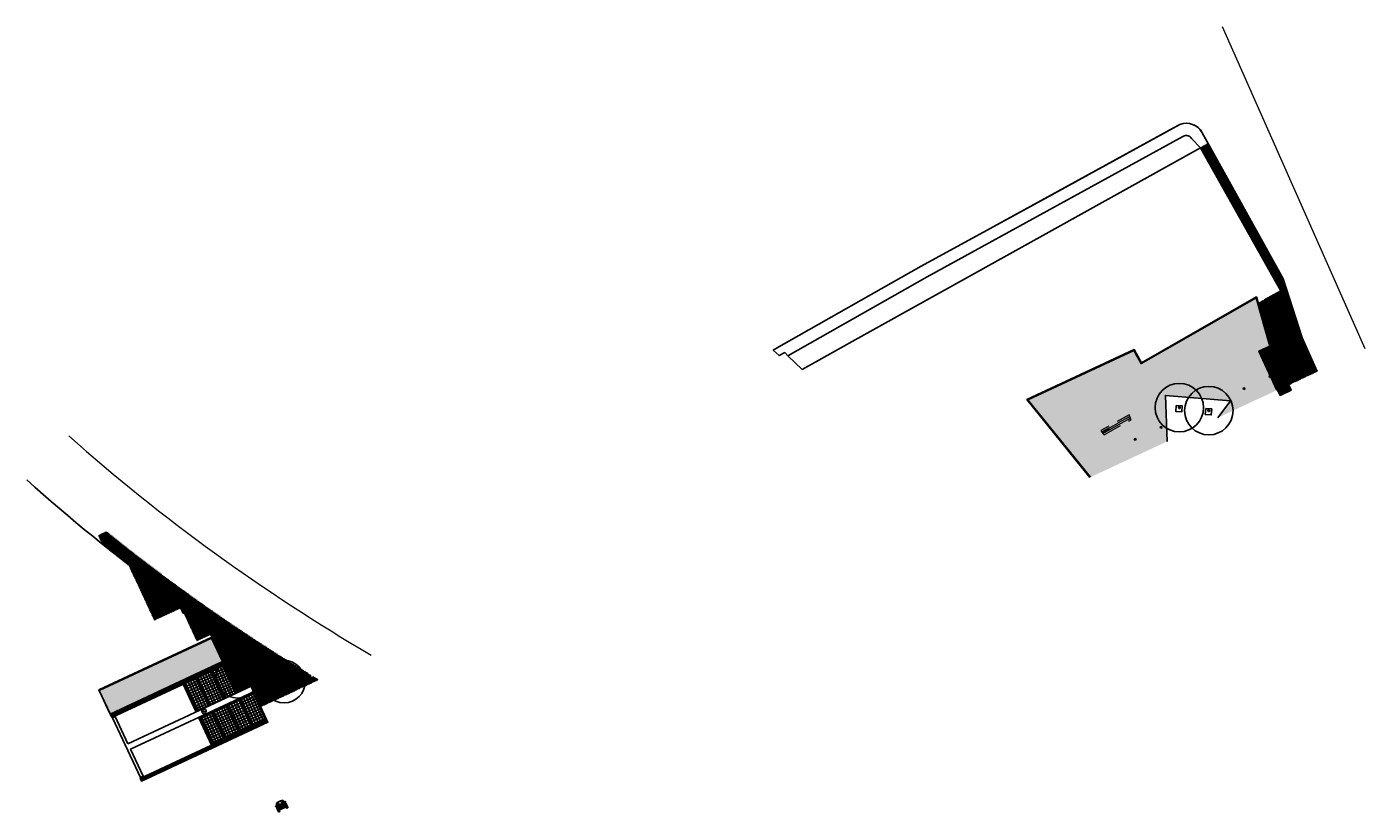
# Model space of a CAD drawing. Extents: x -410 to 7352, y -1401 to 655.
# Tile 1 of 185: x 468 to 689, y -1401 to -1272. Entities that reach past the tile are written whole.
import ezdxf

# ---------------------------------------------------------------- set-up
doc = ezdxf.new("R2010")
doc.units = 0
doc.header["$MEASUREMENT"] = 0
doc.linetypes.add('B0703', pattern=[4.687000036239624, 3.125, -1.562000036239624])
for name, color, linetype in [('ALG_gebouw', 8, 'Continuous'), ('ALG_omgeving', 8, 'Continuous'), ('BP_beplanting HA', 60, 'Continuous'), ('BP_bomen', 6, 'Continuous'), ('BP_hagen', 252, 'Continuous'), ('GW_talud', 8, 'Continuous'), ('GW_taludstreepjes', 8, 'Continuous'), ('PR_profiel-lokatie', 1, 'Continuous'), ('TM_plantbakken', 1, 'Continuous'), ('TM_zitbanken', 8, 'Continuous'), ('V_bk_kf_keperverband-rollagen', 6, 'Continuous'), ('V_bk_kf_keperverband-rollagen HA', 8, 'Continuous'), ('V_bss_kf_210x105', 8, 'Continuous'), ('V_bss_kf_210x105 HA', 8, 'Continuous'), ('V_bss_kf_dubbelklinker', 8, 'Continuous'), ('V_bss_kf_dubbelklinker HA', 8, 'Continuous'), ('V_bt_2x2', 1, 'Continuous'), ('V_bt_2x2 HA', 253, 'Continuous'), ('V_bt_grasstenen Giverbo met split', 8, 'Continuous'), ('V_bt_grasstenen Giverbo met split HA', 8, 'Continuous'), ('V_molgoot', 1, 'Continuous'), ('V_vlonder', 1, 'Continuous'), ('VL_lichtmast', 7, 'Continuous')]:
    doc.layers.add(name, color=color, linetype=linetype)
doc.styles.get("Standard").update_dxf_attribs({"font": 'isocp.shx', "bigfont": 'BIGFONT.SHX'})

# ---------------------------------------------------------------- blocks, each defined once
blk = doc.blocks.new('t1')
at = {"layer": 'GW_taludstreepjes'}
for points in [[(5.684341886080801e-14, 1.999999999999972), (-5.684341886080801e-14, -2.000000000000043)], [(1.499999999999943, -1.4210854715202e-13), (1.499999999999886, -2.000000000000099)]]:
    blk.add_lwpolyline(points, dxfattribs=at)
blk = doc.blocks.new('boom-b-01')
at = {"layer": 'BP_bomen'}
for radius in [500, 20]:
    blk.add_circle((0, 0), radius, dxfattribs=at)
blk = doc.blocks.new('A$C53ED4B4D')
at = {"layer": 'V_bk_kf_keperverband-rollagen HA'}
h = blk.add_hatch(dxfattribs=at)
h.set_pattern_fill('LINE', color=256, scale=1.05, angle=86.00859743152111, style=0)
h.set_pattern_definition([(90, (4.950000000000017, -0.210000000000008), (-0.105, 8.673617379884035e-19), [])])
h.paths.add_polyline_path([(4.949999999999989, -0.2099999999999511), (0, -0.2099999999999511), (2.842170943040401e-14, 4.263256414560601e-14), (4.949999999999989, 5.684341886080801e-14)])
at = {"layer": 'V_bt_grasstenen Giverbo met split HA'}
h = blk.add_hatch(dxfattribs=at)
h.set_pattern_fill('NET', color=256, scale=4.499999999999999, angle=-3.991402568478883, style=0)
h.set_pattern_definition([(360, (2.842170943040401e-14, -2.460000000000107), (6.938893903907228e-18, 0.45), []), (90, (2.842170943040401e-14, -2.460000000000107), (-0.45, 3.469446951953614e-17), [])])
h.paths.add_polyline_path([(4.950000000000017, -2.460000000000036), (2.842170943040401e-14, -2.460000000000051), (0, -0.2099999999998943), (4.950000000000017, -0.2099999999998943)])
at = {"layer": 'V_bk_kf_keperverband-rollagen'}
blk.add_lwpolyline([(4.949999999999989, -0.2099999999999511), (0, -0.2099999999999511), (2.842170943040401e-14, 4.263256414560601e-14), (4.949999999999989, 5.684341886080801e-14)], close=True, dxfattribs=at)
at = {"layer": 'V_bt_grasstenen Giverbo met split'}
blk.add_lwpolyline([(4.950000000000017, -2.460000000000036), (2.842170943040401e-14, -2.460000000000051), (0, -0.2099999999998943), (4.950000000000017, -0.2099999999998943)], close=True, dxfattribs=at)
blk = doc.blocks.new('t2')
at = {"layer": 'GW_taludstreepjes'}
for points in [[(-5.684341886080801e-14, 1.000000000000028), (-5.684341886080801e-14, -1.000000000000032)], [(1.499744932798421, 0.9999999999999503), (1.499744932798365, -1.63424829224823e-13)]]:
    blk.add_lwpolyline(points, dxfattribs=at)
blk = doc.blocks.new('lichtmast')
at = {"layer": 'VL_lichtmast'}
for p, q in [((-256.5231258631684, 20.39620233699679), (-486.0053629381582, 38.64237887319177)), ((-380.529358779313, 30.25596158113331), (-378.0701658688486, 30.06043058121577)), ((-195.5429811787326, 167.2813845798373), (-370.4731778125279, 316.9291258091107)), ((-290.0707101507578, 248.1471321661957), (-288.1961114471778, 246.5434668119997)), ((-59.87206404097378, 250.2707633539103), (-113.4328304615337, 474.1597190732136)), ((-88.81490930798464, 371.2545324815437), (-88.24093794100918, 368.8552784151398)), ((98.66794652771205, 237.6652169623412), (186.9350025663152, 450.2774156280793)), ((146.365168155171, 352.5553197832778), (145.4192747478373, 350.2769105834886)), ((219.5201551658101, 134.2796353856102), (415.9000185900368, 254.4044433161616)), ((325.6387259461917, 199.1919577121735), (323.5342668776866, 197.9046683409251)), ((-219.5201554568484, -134.2796356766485), (-415.9000184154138, -254.4044437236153)), ((-325.6387262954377, -199.1919582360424), (-323.5342670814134, -197.9046685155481)), ((-98.66794676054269, -237.6652172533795), (-186.9350027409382, -450.2774156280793)), ((-146.3651682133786, -352.5553201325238), (-145.419274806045, -350.2769108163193)), ((59.87206374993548, -250.2707637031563), (113.4328300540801, -474.1597192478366)), ((88.81490922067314, -371.254532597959), (88.2409376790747, -368.8552787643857)), ((195.5429810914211, -167.2813847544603), (370.4731774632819, -316.929126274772)), ((256.5231256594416, -20.39620286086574), (486.0053629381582, -38.64237904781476)), ((290.0707096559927, -248.1471326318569), (288.1961109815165, -246.5434673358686)), ((380.5293586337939, -30.25596175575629), (378.0701656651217, -30.06043087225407))]:
    blk.add_line(p, q, dxfattribs=at)
at = {"layer": 'VL_lichtmast', "color": 7}
blk.add_circle((0, 0), 90, dxfattribs=at)
blk = doc.blocks.new('fiat-f')
at = {"color": 0}
for p, q in [((-133.7750244, 972.8704833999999), (-120.20401, 1020.3668213)), ((-131.600647, 938.7249756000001), (-133.1329346, 943.3221436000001)), ((-120.20401, 1020.3668213), (-4.3745422, 1020.3668213)), ((-120.20401, 1020.3668213), (-106.6339111, 972.8696288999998)), ((-113.401947, 913.9752197), (-107.276001, 943.3225097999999)), ((-22.194519, 904.5367432), (-84.1665649, 904.5367432)), ((-50, 303.6590576), (-50, 50)), ((-22.194519, 904.5367432), (-32.9450989, 936.7885742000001)), ((-28.9230347, 977.40625), (-4.3745422, 1020.3668213)), ((-22.194519, 904.5367432), (4.535522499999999, 913.4462891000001)), ((52.8039551, 1020.3668213), (-4.3745422, 1020.3668213)), ((-4.3745422, 1020.3668213), (4.535522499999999, 913.4462891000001)), ((0, 0), (122.6364136, 0)), ((222.6364136, 1381.25), (22.6364136, 956.25)), ((22.6364136, 781.25), (47.6364136, 856.25)), ((22.6364136, 781.25), (722.6364746, 781.25)), ((22.6364136, 706.25), (22.6364136, 612.5)), ((22.6364136, 506.25), (722.6364746, 506.25)), ((22.6364136, 393.75), (510.1364136, 393.75)), ((22.6364136, 293.75), (722.6364746, 293.75)), ((22.6364136, 243.75), (722.6364746, 243.75)), ((47.6364136, 856.25), (122.6364136, 956.25)), ((397.6364136, 756.25), (72.6364136, 756.25)), ((72.6364136, 562.5), (410.1364136, 562.5)), ((97.6364136, 756.25), (97.6364136, 562.5)), ((97.6364136, 318.75), (103.8864136, 368.75)), ((247.6364136, 318.75), (97.6364136, 318.75)), ((103.8864136, 368.75), (253.8864136, 368.75)), ((122.6364136, 956.25), (272.6364136, 1356.25)), ((122.6364136, 956.25), (728.8864746, 956.25)), ((172.6364136, 50), (172.6364136, 243.75)), ((253.8864136, 368.75), (247.6364136, 318.75)), ((269.4186401, 1043.3770752), (288.1686401, 1118.3770752)), ((272.6364136, 1356.25), (728.8864746, 1381.25)), ((297.6364136, 368.75), (485.1364136, 368.75)), ((297.6364136, 343.75), (485.1364136, 343.75)), ((297.6364136, 318.75), (485.1364136, 318.75)), ((317.925415, 981.25), (502.3474121, 981.25)), ((322.6364136, 1106.25), (472.6364136, 1106.25)), ((322.6364136, 1031.25), (472.6364136, 1031.25)), ((336.675415, 1156.25), (483.5974121, 1156.25)), ((347.6364136, 981.25), (347.6364136, 956.25)), ((422.6364136, 831.25), (397.6364136, 931.25)), ((397.6364136, 756.25), (410.1364136, 562.5)), ((447.6364136, 750), (722.6364746, 750)), ((447.6364136, 718.75), (722.6364746, 718.75)), ((447.6364136, 681.25), (722.6364746, 681.25)), ((447.6364136, 643.75), (722.6364746, 643.75)), ((447.6364136, 606.25), (722.6364746, 606.25)), ((447.6364136, 575), (722.6364746, 575)), ((472.6364136, 981.25), (472.6364136, 956.25)), ((510.1364136, 443.75), (510.1364136, 343.75)), ((510.1364136, 443.75), (722.6364746, 443.75)), ((510.1364136, 343.75), (722.6364746, 343.75)), ((532.1051025, 1118.3770752), (550.8551025, 1043.3764648)), ((685.1364746, 750), (641.3864746, 575)), ((722.6364746, 750), (678.8864746, 575)), ((1172.6364746, 1356.25), (716.3864746, 1381.25)), ((1322.6364746, 956.25), (716.3864746, 956.25)), ((760.1364746, 750), (716.3864746, 575)), ((1422.6364746, 781.25), (722.6364746, 781.25)), ((997.6364745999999, 750), (722.6364746, 750)), ((997.6364745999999, 718.75), (722.6364746, 718.75)), ((997.6364745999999, 681.25), (722.6364746, 681.25)), ((997.6364745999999, 643.75), (722.6364746, 643.75)), ((997.6364745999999, 606.25), (722.6364746, 606.25)), ((997.6364745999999, 575), (722.6364746, 575)), ((1422.6364746, 506.25), (722.6364746, 506.25)), ((935.1364745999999, 443.75), (722.6364746, 443.75)), ((935.1364745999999, 343.75), (722.6364746, 343.75)), ((1422.6364746, 293.75), (722.6364746, 293.75)), ((1422.6364746, 243.75), (722.6364746, 243.75)), ((797.6364745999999, 750), (753.8864746, 575)), ((913.1679687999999, 1118.3770752), (894.4179687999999, 1043.3764648)), ((935.1364745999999, 443.75), (935.1364745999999, 343.75)), ((1422.6364746, 393.75), (935.1364745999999, 393.75)), ((1127.3474121, 981.25), (942.9257812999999, 981.25)), ((1147.6364746, 368.75), (960.1364745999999, 368.75)), ((1147.6364746, 343.75), (960.1364745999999, 343.75)), ((1147.6364746, 318.75), (960.1364745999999, 318.75)), ((1108.5974121, 1156.25), (961.6757812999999, 1156.25)), ((1122.6364746, 1106.25), (972.6364745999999, 1106.25)), ((1122.6364746, 1031.25), (972.6364745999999, 1031.25)), ((972.6364745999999, 981.25), (972.6364745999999, 956.25)), ((1022.6364746, 831.25), (1047.6364746, 931.25)), ((1047.6364746, 756.25), (1035.1364746, 562.5)), ((1372.6364746, 562.5), (1035.1364746, 562.5)), ((1047.6364746, 756.25), (1372.6364746, 756.25)), ((1097.6364746, 981.25), (1097.6364746, 956.25)), ((1175.8544922, 1043.3770752), (1157.1044922, 1118.3770752)), ((1322.6364746, 956.25), (1172.6364746, 1356.25)), ((1191.3864746, 368.75), (1197.6364746, 318.75)), ((1341.3864746, 368.75), (1191.3864746, 368.75)), ((1197.6364746, 318.75), (1347.6364746, 318.75)), ((1222.6364746, 1381.25), (1422.6364746, 956.25)), ((1272.6364746, 50), (1272.6364746, 243.75)), ((1397.6364746, 856.25), (1322.6364746, 956.25)), ((1445.2728271, 0), (1322.6364746, 0)), ((1347.6364746, 318.75), (1341.3864746, 368.75)), ((1347.6364746, 756.25), (1347.6364746, 562.5)), ((1450.8691406, 1017.3459473), (1393.8918457, 1017.3459473)), ((1422.6364746, 781.25), (1397.6364746, 856.25)), ((1422.6364746, 706.25), (1422.6364746, 612.5)), ((1450.8691406, 1017.3459473), (1441.9592285, 910.425415)), ((1468.6889648, 901.5161132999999), (1441.9592285, 910.425415)), ((1475.4174805, 974.3859863), (1450.8691406, 1017.3459473)), ((1566.6989746, 1017.3459473), (1450.8691406, 1017.3459473)), ((1468.6889648, 901.5161132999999), (1479.4396973, 933.767334)), ((1468.6889648, 901.5161132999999), (1530.6610107, 901.5161132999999)), ((1495.2728271, 303.6590576), (1495.2728271, 50)), ((1566.6989746, 1017.3459473), (1553.128418, 969.8486328)), ((1559.8964844, 910.9539795), (1553.7705078, 940.3015137)), ((1580.2697754, 969.8492432), (1566.6989746, 1017.3459473)), ((1578.0947266, 935.7041016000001), (1579.6276855, 940.3012695))]:
    blk.add_line(p, q, dxfattribs=at)
for centre, radius, start, end in [((-85.6985474, 959.1339111), 50, 164.0543, 198.4353003), ((-84.1665649, 954.5367432), 50, 198.4355052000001, 270.0000007), ((-154.710083, 959.1335449), 50, 341.5654114, 15.9450698), ((1099.5977783, 474.6514893), 1179.7385254, 155.9065947, 183.9321996), ((85.1364136, 581.25), 197.6423492, 214.695194, 251.5649923), ((74.9478149, 446.0614014), 161.0443878, 198.955105, 251.044887), ((85.5654907, 394.0359496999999), 162.9291992, 180.1005044, 247.2795950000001), ((125.1367188, 658.75), 183.7457428, 165.0183949, 236.0937122), ((0, 50), 50, 180.000005, 270.0000007), ((14.48962399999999, 952.5994873), 50, 150.2551049, 198.4349041), ((72.6364136, 706.25), 50, 90.00000250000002, 180.000005), ((72.6364136, 612.5), 50, 180.000005, 270.0000007), ((122.6364136, 50), 50, 270.0000007, 0), ((627.4481201, -129.5794678), 1564.1220703, 86.28157239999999, 104.9995009), ((317.925415, 1031.25), 50, 165.9638023, 270.0000007), ((336.675415, 1106.25), 50, 90.00000250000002, 165.9638023), ((483.5974121, 1106.25), 50, 14.0362402, 90.00000250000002), ((502.3474121, 1031.25), 50, 270.0000007, 14.0361796), ((817.824707, -129.5794678), 1564.1220703, 75.00047679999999, 93.71843259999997), ((942.9257812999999, 1031.25), 50, 165.9638023, 270.0000007), ((961.6757812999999, 1106.25), 50, 90.00000250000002, 165.9638023), ((1108.5974121, 1106.25), 50, 14.0362402, 90.00000250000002), ((1127.3474121, 1031.25), 50, 270.0000007, 14.0362402), ((1322.6364746, 50), 50, 180.000005, 270.0000007), ((1372.6364746, 706.25), 50, 1.0017912e-05, 90.00000250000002), ((1372.6364746, 612.5), 50, 270.0000007, 1.0017912e-05), ((1370.3244629, 446.0614014), 161.0443878, 288.955087, 341.0448964), ((345.6750488, 474.6514893), 1179.7385254, 356.0677882, 24.0933506), ((1320.1367188, 658.75), 183.7457428, 303.9062892, 14.9816306), ((1360.1364746, 581.25), 197.6423492, 288.4350091, 325.3048074), ((1359.7076416, 394.0359496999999), 162.9291992, 292.7204064, 359.8993877), ((1445.2728271, 50), 50, 270.0000007, 1.0017912e-05), ((1432.0053711, 949.5788574), 50, 341.5651109, 29.7448796), ((1530.6610107, 951.5161132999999), 50, 270.0000007, 341.5645098), ((1601.204834, 956.1126708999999), 50, 164.0549011, 198.4346036), ((1532.1933594, 956.1130370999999), 50, 341.5647011, 15.9457101)]:
    blk.add_arc(centre, radius, start, end, dxfattribs=at)

msp = doc.modelspace()

# ---------------------------------------------------------------- hatches: boundary and pattern name
at = {"layer": 'BP_beplanting HA'}
h = msp.add_hatch(dxfattribs=at)
h.set_pattern_fill('NET', color=256, angle=66.01326902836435, style=0)
h.set_pattern_definition([(74.013269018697, (1098.505791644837, -1253.223188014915), (-0.09613255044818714, 0.02754147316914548), []), (164.013269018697, (1098.505791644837, -1253.223188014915), (-0.02754147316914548, -0.09613255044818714), [])])
h.paths.add_polyline_path([(677.8040779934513, -1330.334104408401), (681.4280236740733, -1328.643871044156), (678.9550581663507, -1323.071284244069), (675.8503842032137, -1313.369481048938), (663.4524838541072, -1291.015266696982), (662.2015907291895, -1291.70902682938), (675.4315245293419, -1315.352409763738), (672.7593759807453, -1316.834414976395), (675.2112406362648, -1324.496252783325)])
h = msp.add_hatch(dxfattribs=at)
h.set_pattern_fill('NET', color=256, angle=66.01326902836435, style=0)
h.set_pattern_definition([(74.013269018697, (875.5925113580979, -1447.140430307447), (-0.09613255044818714, 0.02754147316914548), []), (164.013269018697, (875.5925113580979, -1447.140430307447), (-0.02754147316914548, -0.09613255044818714), [])])
h.paths.add_polyline_path([(676.712595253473, -1330.843179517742), (677.8040779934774, -1330.334104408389), (675.2112406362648, -1324.496252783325), (672.7593759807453, -1316.834414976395), (671.7249291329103, -1317.408131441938), (673.7566405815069, -1324.505463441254)])
h = msp.add_hatch(dxfattribs=at)
h.set_pattern_fill('NET', color=256, angle=156.0132690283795, style=0)
h.set_pattern_definition([(164.0132690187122, (488.7544258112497, -1160.940116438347), (-0.02754147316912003, -0.09613255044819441), []), (254.0132690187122, (488.7544258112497, -1160.940116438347), (0.09613255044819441, -0.02754147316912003), [])])
edge = h.paths.add_edge_path()
edge.add_line((514.2085013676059, -1380.561294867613), (516.3281396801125, -1379.572680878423))
edge.add_arc((514.3009703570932, -1381.784199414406), 3.000038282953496, 407.490341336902, 419.0200559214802)
edge.add_arc((672.7475953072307, -1117.875524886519), 304.8199114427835, 238.9570550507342, 239.0200559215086, ccw=False)
edge.add_arc((515.3551890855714, -1378.893180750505), 0.2499999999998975, 153.6261812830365, 324.1942639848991, ccw=False)
edge.add_arc((672.7475953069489, -1117.875524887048), 304.8199114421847, 238.83855073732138, 238.8633902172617, ccw=False)
edge.add_arc((514.8790103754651, -1378.657642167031), 0.1500000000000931, 139.5946951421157, 338.0267444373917, ccw=False)
edge.add_arc((672.7475953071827, -1117.875524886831), 304.8199114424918, 231.1098324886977, 238.7828888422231, ccw=False)
edge.add_line((481.3726643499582, -1355.13237771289), (480.1037791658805, -1355.724194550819))
edge.add_line((480.1037791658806, -1355.724194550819), (480.1218780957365, -1355.782136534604))
edge.add_line((480.1218780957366, -1355.782136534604), (480.8017290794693, -1357.23977137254))
edge.add_arc((672.7475953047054, -1117.875524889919), 306.819911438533, 231.273921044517, 232.1690114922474)
edge.add_line((484.5644134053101, -1360.209072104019), (484.8408989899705, -1360.080117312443))
edge.add_line((484.8408989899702, -1360.080117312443), (485.0915315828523, -1360.617486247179))
edge.add_arc((672.747595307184, -1117.87552488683), 306.8199114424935, 232.2935349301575, 238.8877026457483)
h = msp.add_hatch(dxfattribs=at)
h.set_pattern_fill('NET', color=256, angle=156.0132690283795, style=0)
h.set_pattern_definition([(164.0132690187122, (510.6391263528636, -1168.927701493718), (-0.02754147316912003, -0.09613255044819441), []), (254.0132690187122, (510.6391263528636, -1168.927701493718), (0.09613255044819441, -0.02754147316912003), [])])
edge = h.paths.add_edge_path()
edge.add_line((506.8515179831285, -1383.992642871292), (514.2085012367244, -1380.561294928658))
edge.add_arc((672.7475952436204, -1117.875524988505), 306.8199114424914, 232.293534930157, 238.887702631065, ccw=False)
edge.add_line((485.0915315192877, -1360.61748634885), (489.3214357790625, -1369.686614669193))
edge.add_line((489.3214357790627, -1369.686614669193), (490.2895478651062, -1369.235080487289))
edge.add_line((490.2895478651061, -1369.235080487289), (490.2889790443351, -1369.233591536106))
edge.add_line((490.2889790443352, -1369.233591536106), (490.2898525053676, -1369.234938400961))
edge.add_line((490.2898525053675, -1369.234938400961), (490.6281733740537, -1369.077143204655))
edge.add_line((490.6281733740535, -1369.077143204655), (490.6154082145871, -1369.046521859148))
edge.add_line((490.6154082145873, -1369.046521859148), (490.6333295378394, -1369.074738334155))
edge.add_line((490.6333295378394, -1369.074738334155), (491.4874141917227, -1368.676387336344))
edge.add_line((491.4874141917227, -1368.676387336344), (491.4826500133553, -1368.666109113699))
edge.add_line((491.4826500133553, -1368.6661091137), (491.4888452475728, -1368.675719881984))
edge.add_line((491.4888452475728, -1368.675719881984), (491.8586763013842, -1368.503228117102))
edge.add_line((491.8586763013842, -1368.503228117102), (491.834864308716, -1368.431043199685))
edge.add_line((491.8348643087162, -1368.431043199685), (491.8690660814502, -1368.498382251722))
edge.add_line((491.8690660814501, -1368.498382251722), (492.0991444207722, -1368.39107212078))
edge.add_line((492.0991444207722, -1368.39107212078), (492.0873550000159, -1368.357799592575))
edge.add_line((492.0873550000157, -1368.357799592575), (492.1051456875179, -1368.388273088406))
edge.add_line((492.1051456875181, -1368.388273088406), (493.5899831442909, -1367.695734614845))
edge.add_line((493.5899831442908, -1367.695734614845), (494.0549445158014, -1368.692635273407))
edge.add_line((494.0549445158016, -1368.692635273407), (494.2452619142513, -1368.603869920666))
edge.add_line((494.2452619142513, -1368.603869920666), (496.3375880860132, -1373.089922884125))
edge.add_line((496.3375880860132, -1373.089922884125), (498.5670204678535, -1372.050100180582))
edge.add_line((498.5670204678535, -1372.050100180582), (503.0475573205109, -1381.656597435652))
edge.add_line((503.0475573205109, -1381.656597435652), (504.8123548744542, -1380.833483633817))
edge.add_line((504.8123548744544, -1380.833483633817), (504.8047671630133, -1380.815282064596))
edge.add_line((504.8047671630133, -1380.815282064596), (504.8154197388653, -1380.832054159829))
edge.add_line((504.8154197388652, -1380.832054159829), (505.2769897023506, -1380.616774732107))
edge.add_line((505.2769897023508, -1380.616774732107), (506.8515179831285, -1383.992642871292))
at = {"layer": 'TM_plantbakken'}
h = msp.add_hatch(color=9, dxfattribs=at)
h.paths.add_polyline_path([(656.2721256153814, -1340.376756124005), (665.8127587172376, -1335.926938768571), (667.9046565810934, -1333.159388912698), (655.9467640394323, -1332.15499558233)])
h.paths.add_polyline_path([(656.6651839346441, -1340.193431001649), (665.0383287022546, -1336.288138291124), (667.1478804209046, -1333.497232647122), (656.3643501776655, -1332.5914789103)])
at = {"layer": 'TM_zitbanken'}
msp.add_hatch(color=256, dxfattribs=at).paths.add_polyline_path([(675.6250672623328, -1331.350410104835), (675.9875765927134, -1331.181333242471), (673.877006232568, -1326.656163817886), (673.5144969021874, -1326.82524068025)])
at = {"layer": 'V_bk_kf_keperverband-rollagen HA'}
h = msp.add_hatch(dxfattribs=at)
h.set_pattern_fill('LINE', color=256, scale=1.05, angle=201.0132690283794, style=0)
h.set_pattern_definition([(205.0046715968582, (500.9129619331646, -1377.079917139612), (0.04438267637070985, -0.09515869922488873), [])])
h.paths.add_polyline_path([(500.9129619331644, -1377.079917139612), (503.0052881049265, -1381.565970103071), (502.8149707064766, -1381.654735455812), (500.7226445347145, -1377.168682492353)])
h = msp.add_hatch(dxfattribs=at)
h.set_pattern_fill('LINE', color=256, scale=1.05, angle=201.0132690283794, style=0)
h.set_pattern_definition([(205.0046715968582, (505.7419510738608, -1381.61367539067), (0.04438267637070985, -0.09515869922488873), [])])
h.paths.add_polyline_path([(505.7419510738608, -1381.61367539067), (507.8342772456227, -1386.099728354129), (507.6439598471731, -1386.18849370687), (505.5516336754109, -1381.702440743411)])
at = {"layer": 'V_bss_kf_210x105 HA'}
h = msp.add_hatch(dxfattribs=at)
h.set_pattern_fill('GEB-KF', color=256, angle=21.01326902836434, style=0)
h.set_pattern_definition([(25.00467159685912, (690.29444395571, -1364.943332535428), (0.05077602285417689, 0.1395413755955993), [0.3149999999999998, -0.105]), (115.0046715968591, (690.338826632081, -1365.038491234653), (0.05077602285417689, 0.1395413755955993), [0.3149999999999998, -0.105])])
h.paths.add_polyline_path([(644.0026005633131, -1346.099347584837), (674.8048899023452, -1331.732946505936), (671.8045525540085, -1325.300071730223), (673.6310279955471, -1324.448190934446), (671.352096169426, -1316.487249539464), (652.3653955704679, -1327.361269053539), (651.1547586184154, -1325.166625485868), (633.6577381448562, -1333.330553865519)])
h.paths.add_polyline_path([(656.2721256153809, -1340.376756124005), (665.8127587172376, -1335.926938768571), (667.9046565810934, -1333.159388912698), (655.9467640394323, -1332.15499558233)])
h = msp.add_hatch(dxfattribs=at)
h.set_pattern_fill('GEB-KF', color=256, angle=246.0132690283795, style=0)
h.set_pattern_definition([(250.0046715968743, (482.0816567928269, -1385.16781375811), (0.06276658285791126, -0.1345747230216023), [0.3149999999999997, -0.1049999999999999]), (340.0046715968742, (481.9829861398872, -1385.131909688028), (0.06276658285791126, -0.1345747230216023), [0.315, -0.105])])
h.paths.add_polyline_path([(481.9864980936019, -1385.212196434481), (480.1731487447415, -1381.32428386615), (498.7381578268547, -1372.665435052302), (500.5515071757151, -1376.553347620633)])
h = msp.add_hatch(dxfattribs=at)
h.set_pattern_fill('LINE', color=256, scale=1.05, angle=201.0132690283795, style=0)
h.set_pattern_definition([(205.0046715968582, (543.1252315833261, -1356.812526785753), (0.04438267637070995, -0.09515869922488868), [])])
h.paths.add_polyline_path([(482.2527941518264, -1385.78314862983), (500.9129619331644, -1377.079917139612), (500.6910485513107, -1376.604123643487), (482.0308807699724, -1385.307355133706)])
h = msp.add_hatch(dxfattribs=at)
h.set_pattern_fill('LINE', color=256, scale=1.05, angle=201.0132690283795, style=0)
h.set_pattern_definition([(205.0046715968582, (548.0390278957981, -1367.347954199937), (0.04438267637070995, -0.09515869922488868), [])])
h.paths.add_polyline_path([(487.1665904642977, -1396.318576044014), (508.0561906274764, -1386.575521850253), (507.8342772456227, -1386.099728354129), (486.9446770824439, -1395.84278254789)])
at = {"layer": 'V_bss_kf_dubbelklinker HA'}
for points in [[(673.5937709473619, -1329.633061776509), (673.7840883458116, -1329.544296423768), (673.6953229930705, -1329.353979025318), (673.5050055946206, -1329.442744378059)], [(669.3116294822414, -1331.63028221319), (669.5019468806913, -1331.541516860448), (669.4131815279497, -1331.351199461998), (669.2228641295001, -1331.43996481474)], [(655.6087767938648, -1338.021387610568), (655.7990941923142, -1337.932622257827), (655.7103288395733, -1337.742304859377), (655.520011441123, -1337.831070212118)], [(651.326635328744, -1340.018608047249), (651.5169527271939, -1339.929842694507), (651.4281873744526, -1339.739525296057), (651.2378699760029, -1339.828290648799)]]:
    msp.add_hatch(color=256, dxfattribs=at).paths.add_polyline_path(points)
at = {"layer": 'V_bt_2x2 HA'}
for points in [[(672.7894782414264, -1327.163394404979), (674.6020248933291, -1326.318010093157), (673.7566405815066, -1324.505463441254), (671.9440939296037, -1325.350847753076)], [(673.6348625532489, -1328.975941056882), (675.4474092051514, -1328.130556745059), (674.6020248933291, -1326.318010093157), (672.7894782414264, -1327.163394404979)], [(674.4802468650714, -1330.788487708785), (676.2927935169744, -1329.943103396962), (675.4474092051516, -1328.130556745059), (673.6348625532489, -1328.975941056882)], [(675.3256311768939, -1332.601034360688), (677.1381778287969, -1331.755650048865), (676.2927935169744, -1329.943103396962), (674.4802468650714, -1330.788487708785)]]:
    msp.add_hatch(color=256, dxfattribs=at).paths.add_polyline_path(points)

# ---------------------------------------------------------------- linework, layer by layer
at = {"layer": 'ALG_gebouw', "color": 250, "linetype": 'B0703', "lineweight": 0, "flags": 128}
for points in [[(645.8827545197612, -1338.660028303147), (650.4954240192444, -1336.101787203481), (650.3715060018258, -1335.827463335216), (645.6945700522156, -1338.421347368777)], [(646.0583935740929, -1338.882797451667), (650.6110809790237, -1336.357823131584), (650.4871629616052, -1336.083499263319), (645.8702091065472, -1338.644116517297)], [(646.2340326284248, -1339.105566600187), (650.7267379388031, -1336.613859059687), (650.6028199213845, -1336.339535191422), (646.0458481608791, -1338.866885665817)]]:
    msp.add_lwpolyline(points, close=True, dxfattribs=at)
at = {"layer": 'ALG_omgeving', "color": 250, "linetype": 'Continuous', "lineweight": 0}
msp.add_line((689.3971110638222, -1324.927033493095), (665.7942685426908, -1271.740327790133), dxfattribs=at)
msp.add_line((689.3971110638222, -1324.927033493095), (665.7942685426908, -1271.740327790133), dxfattribs=at)
at = {"layer": 'ALG_omgeving', "linetype": 'Continuous', "lineweight": 13}
msp.add_lwpolyline([(681.4280236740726, -1328.643871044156), (678.9550581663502, -1323.071284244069), (675.8503842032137, -1313.369481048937), (662.4597161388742, -1289.225242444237, 0.4139001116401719), (658.3839176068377, -1288.055191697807), (616.0161717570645, -1311.290385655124)], format="xyb", dxfattribs=at)
at = {"layer": 'ALG_omgeving', "color": 250, "linetype": 'Continuous', "lineweight": 0}
msp.add_arc((684.6237762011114, -1102.693046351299), 316.0000000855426, 228.4812918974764, 239.6824115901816, dxfattribs=at)
at = {"layer": 'BP_hagen'}
msp.add_lwpolyline([(484.9311535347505, -1390.106213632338), (505.2769897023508, -1380.616774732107), (505.699681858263, -1381.523048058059), (485.3538456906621, -1391.012486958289), (487.446171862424, -1395.498539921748), (486.9930351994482, -1395.709885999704), (482.3856907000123, -1385.831506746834), (482.8388273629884, -1385.620160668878)], close=True, dxfattribs=at)
at = {"layer": 'GW_talud'}
for points in [[(681.4280236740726, -1328.643871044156), (678.9550581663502, -1323.071284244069), (675.8503842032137, -1313.369481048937), (662.4597161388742, -1289.225242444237, 0.3738307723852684), (658.7609268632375, -1287.879571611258), (637.5872210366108, -1299.460454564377), (616.0161717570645, -1311.290385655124), (592.4870137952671, -1324.602392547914), (591.5725408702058, -1325.109570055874), (592.5322928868, -1326.035911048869), (593.459466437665, -1325.540992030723), (593.9970292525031, -1326.059841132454), (596.3284871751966, -1328.310136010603), (604.6068325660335, -1323.704753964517), (604.6068325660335, -1323.704753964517), (662.2015907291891, -1291.70902682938), (675.4315245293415, -1315.352409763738), (672.7593759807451, -1316.834414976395), (675.2112406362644, -1324.496252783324), (677.8040779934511, -1330.3341044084)], [(593.9970292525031, -1326.059841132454), (616.989886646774, -1313.037402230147), (659.3497152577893, -1289.806550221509, -0.4146893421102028), (660.710700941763, -1290.195266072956), (660.7107009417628, -1290.195266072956), (662.2015907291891, -1291.70902682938), (675.431524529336, -1315.352409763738), (672.7593759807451, -1316.834414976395), (675.2112406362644, -1324.496252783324), (677.8040779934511, -1330.3341044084)], [(468.2061937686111, -1346.570241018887, 0.04670713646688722), (514.2085012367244, -1380.561294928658, -0.4061291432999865)]]:
    msp.add_lwpolyline(points, format="xyb", dxfattribs=at)
at = {"layer": 'TM_plantbakken'}
msp.add_lwpolyline([(665.0383287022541, -1336.288138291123), (667.1478804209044, -1333.497232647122), (656.3643501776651, -1332.5914789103), (656.6651839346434, -1340.193431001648)], dxfattribs=at)
at = {"layer": 'TM_zitbanken'}
msp.add_lwpolyline([(675.9875765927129, -1331.18133324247), (673.877006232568, -1326.656163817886), (673.5144969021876, -1326.82524068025), (675.6250672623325, -1331.350410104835)], dxfattribs=at)
at = {"layer": 'V_bk_kf_keperverband-rollagen'}
for points in [[(500.9129619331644, -1377.079917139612), (503.0052881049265, -1381.565970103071), (502.8149707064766, -1381.654735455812), (500.7226445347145, -1377.168682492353)], [(505.7419510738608, -1381.61367539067), (507.8342772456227, -1386.099728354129), (507.6439598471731, -1386.18849370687), (505.5516336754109, -1381.702440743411)]]:
    msp.add_lwpolyline(points, close=True, dxfattribs=at)
at = {"layer": 'V_bss_kf_210x105'}
for points in [[(674.90004860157, -1331.688563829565), (671.9440939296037, -1325.350847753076), (673.7566405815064, -1324.505463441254), (671.4161705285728, -1316.329551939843), (652.4057989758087, -1327.21712822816), (651.1992955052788, -1325.029977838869), (633.4915521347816, -1333.292227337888), (643.904525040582, -1346.145090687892)], [(674.8048899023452, -1331.732946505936), (671.8045525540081, -1325.300071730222), (673.6310279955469, -1324.448190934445), (671.3520961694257, -1316.487249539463), (652.3653955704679, -1327.361269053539), (651.1547586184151, -1325.166625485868), (633.657738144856, -1333.330553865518), (644.0026005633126, -1346.099347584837)]]:
    msp.add_lwpolyline(points, dxfattribs=at)
at = {"layer": 'V_bss_kf_dubbelklinker'}
for points in [[(673.5937709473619, -1329.633061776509), (673.7840883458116, -1329.544296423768), (673.6953229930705, -1329.353979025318), (673.5050055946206, -1329.442744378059)], [(669.3116294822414, -1331.63028221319), (669.5019468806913, -1331.541516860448), (669.4131815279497, -1331.351199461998), (669.2228641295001, -1331.43996481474)], [(655.6087767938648, -1338.021387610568), (655.7990941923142, -1337.932622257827), (655.7103288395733, -1337.742304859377), (655.520011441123, -1337.831070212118)], [(651.326635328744, -1340.018608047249), (651.5169527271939, -1339.929842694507), (651.4281873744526, -1339.739525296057), (651.2378699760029, -1339.828290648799)]]:
    msp.add_lwpolyline(points, close=True, dxfattribs=at)
at = {"layer": 'V_bt_2x2'}
for points in [[(672.7894782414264, -1327.163394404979), (674.6020248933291, -1326.318010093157), (673.7566405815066, -1324.505463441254), (671.9440939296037, -1325.350847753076)], [(673.6348625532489, -1328.975941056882), (675.4474092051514, -1328.130556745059), (674.6020248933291, -1326.318010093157), (672.7894782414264, -1327.163394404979)], [(674.4802468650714, -1330.788487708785), (676.2927935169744, -1329.943103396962), (675.4474092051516, -1328.130556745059), (673.6348625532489, -1328.975941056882)], [(675.3256311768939, -1332.601034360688), (677.1381778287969, -1331.755650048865), (676.2927935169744, -1329.943103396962), (674.4802468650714, -1330.788487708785)]]:
    msp.add_lwpolyline(points, close=True, dxfattribs=at)
at = {"layer": 'V_bt_grasstenen Giverbo met split'}
for points in [[(482.0308807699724, -1385.307355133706), (480.1287660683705, -1381.229125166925), (498.7889338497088, -1372.525893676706), (500.6910485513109, -1376.604123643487)], [(481.9864980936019, -1385.212196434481), (480.1731487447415, -1381.32428386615), (498.7381578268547, -1372.665435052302), (500.5515071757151, -1376.553347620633)]]:
    msp.add_lwpolyline(points, close=True, dxfattribs=at)
at = {"layer": 'V_molgoot'}
for points in [[(482.2527941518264, -1385.78314862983), (500.9129619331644, -1377.079917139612), (500.6910485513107, -1376.604123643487), (482.0308807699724, -1385.307355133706)], [(487.1665904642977, -1396.318576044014), (508.0561906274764, -1386.575521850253), (507.8342772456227, -1386.099728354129), (486.9446770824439, -1395.84278254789)]]:
    msp.add_lwpolyline(points, close=True, dxfattribs=at)
at = {"layer": 'V_vlonder'}
for points in [[(658.1734985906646, -1334.255958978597), (658.0897991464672, -1335.252450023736), (659.0862901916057, -1335.336149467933), (659.1699896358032, -1334.339658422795)], [(663.0397700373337, -1334.750690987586), (662.9560705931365, -1335.747182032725), (663.9525616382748, -1335.830881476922), (664.036261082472, -1334.834390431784)]]:
    msp.add_lwpolyline(points, close=True, dxfattribs=at)

# ---------------------------------------------------------------- block references
for p, xscale, yscale, zscale, rotation in [((658.6799024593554, -1334.621703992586), 0.007999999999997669, 0.007999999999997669, 0.007999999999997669, 25.00467159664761), ((663.5461739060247, -1335.116436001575), 0.007999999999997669, 0.007999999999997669, 0.007999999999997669, 25.00467159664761), ((503.0184686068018, -1379.075832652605), 0.007000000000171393, 0.007000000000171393, 0.007000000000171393, 115.0046715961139), ((510.7381581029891, -1379.868257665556), 0.007000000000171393, 0.007000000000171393, 0.007000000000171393, 115.0046715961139)]:
    msp.add_blockref('boom-b-01', p, dxfattribs=dict(xscale=xscale, yscale=yscale, zscale=zscale, rotation=rotation))
at = {"layer": 'GW_taludstreepjes'}
for name, p, rotation in [('t1', (677.578354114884, -1324.898654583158), 293.9480354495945), ('t1', (678.7960779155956, -1327.640396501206), 293.9480354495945), ('t2', (504.2148097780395, -1373.066666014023), 146.5585152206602), ('t2', (506.7262257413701, -1374.707616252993), 147.1205693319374), ('t2', (509.2536178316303, -1376.323851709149), 147.6826234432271), ('t2', (511.7967428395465, -1377.915216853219), 148.2446775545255), ('t2', (514.3553560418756, -1379.481558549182), 148.8067316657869)]:
    msp.add_blockref(name, p, dxfattribs=dict(at, rotation=rotation))
at = {"layer": 'PR_profiel-lokatie', "xscale": 0.00108002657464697, "yscale": 0.00108002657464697, "zscale": 0.00108002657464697, "rotation": 25.00467159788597}
msp.add_blockref('fiat-f', (509.9001539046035, -1401.35984566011), dxfattribs=at)
at = {"layer": 'V_bk_kf_keperverband-rollagen HA', "rotation": 115.0046715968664}
for p in [(500.5855383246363, -1382.694558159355), (496.1266735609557, -1384.774203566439), (498.356105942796, -1383.734380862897), (505.4145274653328, -1387.228316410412), (500.9556627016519, -1389.307961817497), (503.1850950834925, -1388.268139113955), (498.7262303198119, -1390.34778452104)]:
    msp.add_blockref('A$C53ED4B4D', p, dxfattribs=at)
at = {"layer": 'VL_lichtmast', "xscale": 0.00100000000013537, "yscale": 0.00100000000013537, "zscale": 0.00100000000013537, "rotation": 115.0046715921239}
msp.add_blockref('lichtmast', (497.5012318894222, -1384.776937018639), dxfattribs=at)

# ---------------------------------------------------------------- texts
at = {"layer": 'VL_lichtmast'}
msp.add_text('Lm', height=0.499999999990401, rotation=115.0046715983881, dxfattribs=at).set_placement((496.9612967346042, -1384.288645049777))

doc.saveas('drawing.dxf')
